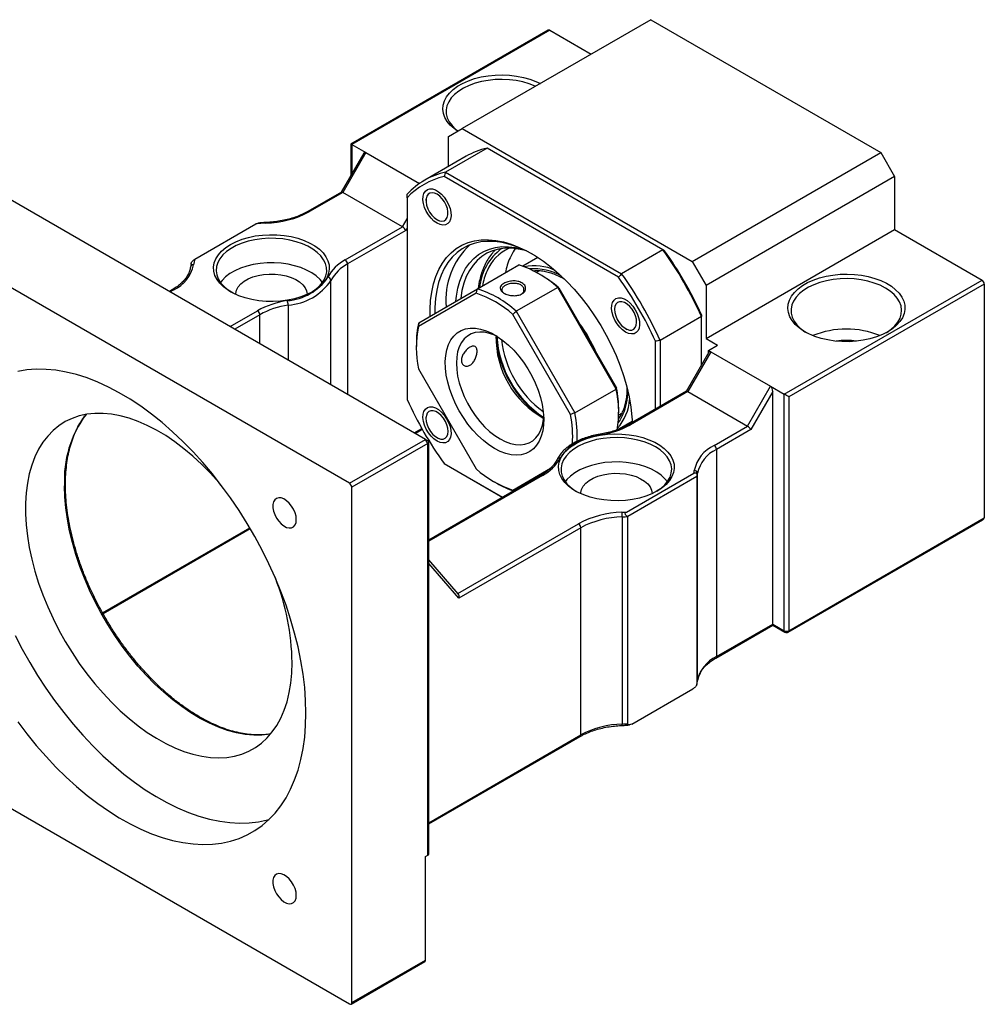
# Model space of a CAD drawing. Header units: millimetres. Extents: x 55 to 294, y 21 to 196.
# Tile 12 of 12: x 216 to 265, y 107 to 158. Entities that reach past the tile are written whole.
import ezdxf

# ---------------------------------------------------------------- set-up
doc = ezdxf.new("R2010")
doc.units = ezdxf.units.MM

msp = doc.modelspace()

# ---------------------------------------------------------------- linework, layer by layer
at = {"color": 7, "linetype": 'Continuous', "lineweight": 25}
for p, q in [((248.2968, 157.6615), (238.633, 152.0827)), ((248.2968, 157.6615), (260.0819, 150.8581)), ((243.028, 157.1249), (232.9273, 151.2939)), ((243.1113, 157.1167), (232.9761, 151.2657)), ((243.1113, 157.1167), (245.2321, 155.8923)), ((237.9259, 151.6744), (238.633, 152.0827)), ((238.633, 152.0827), (250.4181, 145.2793)), ((237.9259, 150.1439), (237.9259, 151.6744)), ((233.587, 150.8317), (232.4315, 148.8304)), ((233.6832, 150.8575), (232.5047, 148.8163)), ((232.9273, 151.2939), (232.9273, 149.6891)), ((232.9761, 151.2657), (233.6832, 150.8575)), ((233.6832, 150.8575), (236.4361, 149.2683)), ((239.8984, 151.08), (237.7771, 149.8554)), ((248.9169, 145.8738), (239.8984, 151.08)), ((250.4181, 145.2793), (260.0819, 150.8581)), ((260.0819, 150.8581), (260.789, 149.6334)), ((238.8248, 150.6628), (236.7035, 149.4382)), ((237.7771, 149.8554), (246.7956, 144.6491)), ((236.7473, 136.1636), (213.4128, 149.6344)), ((246.6406, 144.4664), (237.6964, 149.6299)), ((260.789, 149.6334), (251.1252, 144.0546)), ((260.789, 149.6334), (260.789, 146.9116)), ((232.4357, 148.8328), (230.71, 147.8366)), ((232.5047, 148.8163), (230.7934, 147.8284)), ((235.5688, 147.0474), (232.5047, 148.8163)), ((235.8045, 148.5374), (235.8045, 138.2089)), ((236.7695, 148.4859), (236.7695, 148.3974)), ((232.8583, 133.9185), (209.5237, 147.3893)), ((237.3351, 147.4177), (237.4117, 147.3735)), ((224.9308, 145.3965), (228.0578, 147.2016)), ((232.6349, 145.3537), (235.5688, 147.0474)), ((235.7355, 146.8715), (232.7528, 145.1496)), ((251.1252, 141.3328), (260.789, 146.9116)), ((260.789, 146.9116), (265.2673, 144.3263)), ((240.2156, 145.7459), (240.3337, 145.8715)), ((248.9169, 145.8738), (246.7956, 144.6491)), ((242.5098, 145.4772), (241.7387, 145.0321)), ((250.4181, 145.2793), (251.1252, 144.0546)), ((224.7313, 145.1726), (224.696, 144.9867)), ((239.403, 143.8765), (241.5244, 145.1011)), ((242.3305, 144.7551), (242.3625, 144.806)), ((242.5796, 144.8055), (242.4295, 144.7188)), ((242.6406, 144.5981), (242.5227, 144.6662)), ((255.1321, 138.4753), (265.2673, 144.3263)), ((223.7618, 143.8255), (223.6185, 143.7428)), ((236.3984, 142.1414), (239.403, 143.8765)), ((243.5197, 143.9492), (241.3984, 142.7245)), ((246.5244, 138.745), (243.5197, 143.9492)), ((243.5775, 143.9287), (246.5356, 138.8053)), ((251.1252, 144.0546), (251.1252, 141.3328)), ((265.3852, 144.1221), (255.3678, 138.3393)), ((265.3852, 144.1221), (265.3852, 132.1462)), ((239.3452, 143.6506), (236.3872, 141.9424)), ((246.4361, 142.9054), (246.4361, 142.817)), ((244.1786, 137.4446), (241.2205, 142.568)), ((241.3984, 142.7245), (244.403, 137.5204)), ((250.8895, 142.4572), (248.7682, 141.2326)), ((250.8895, 139.9768), (250.8895, 142.4572)), ((247.0017, 141.8372), (247.0783, 141.793)), ((248.7682, 141.2326), (248.7682, 137.8511)), ((251.1252, 141.3328), (251.7144, 140.9926)), ((236.2759, 141.06), (236.2759, 140.9239)), ((248.5325, 137.7151), (248.5325, 141.1897)), ((251.243, 140.7205), (251.7144, 140.9926)), ((251.243, 140.7205), (251.3609, 140.6524)), ((251.243, 140.5892), (251.243, 140.7205)), ((251.2647, 140.6266), (250.1092, 138.6253)), ((251.3609, 140.6524), (250.1824, 138.6112)), ((251.3609, 140.6524), (254.425, 138.8835)), ((236.3872, 139.7769), (239.3452, 134.6534)), ((244.403, 137.5204), (246.5244, 138.745)), ((253.2465, 136.8423), (254.425, 138.8835)), ((254.425, 138.8835), (255.1321, 138.4753)), ((250.1133, 138.6277), (247.1651, 136.9257)), ((250.1824, 138.6112), (247.2485, 136.9175)), ((250.1824, 138.6112), (253.2465, 136.8423)), ((254.5429, 138.623), (253.4132, 136.6664)), ((254.5429, 126.7035), (254.5429, 138.623)), ((255.1321, 126.3633), (255.1321, 138.4753)), ((255.3678, 138.3393), (255.3678, 126.3633)), ((236.7695, 137.3232), (236.7695, 137.2347)), ((246.6885, 137.314), (246.6355, 137.3108)), ((246.6458, 137.4151), (246.8006, 137.5045)), ((246.6468, 137.5222), (246.6468, 137.6583)), ((236.2099, 136.4739), (236.576, 136.6853)), ((246.5716, 136.6603), (247.3428, 137.1054)), ((251.5352, 135.8544), (253.2465, 136.8423)), ((237.3351, 136.255), (237.4117, 136.2107)), ((253.4132, 136.6664), (251.653, 135.6502)), ((232.8583, 133.9185), (236.7473, 136.1636)), ((236.8652, 135.9595), (232.9761, 133.7144)), ((236.8652, 135.9595), (236.7473, 136.1636)), ((236.8652, 136.0956), (236.7473, 136.1636)), ((236.8652, 114.8655), (236.8652, 135.9595)), ((236.914, 114.9336), (236.914, 136.0276)), ((251.653, 135.6502), (251.653, 125.0352)), ((237.6964, 134.9321), (240.7041, 133.1958)), ((240.704, 133.1958), (237.7771, 134.8855)), ((241.2205, 133.5709), (243.1462, 134.6829)), ((242.6621, 134.3262), (236.914, 131.0079)), ((247.0401, 132.443), (250.4962, 134.4382)), ((250.6538, 134.257), (247.1182, 132.216)), ((250.6538, 134.257), (250.6538, 123.642)), ((250.6851, 123.8112), (250.6851, 134.4263)), ((232.8583, 133.9185), (232.9761, 133.7144)), ((232.9761, 107.3129), (232.9761, 133.7144)), ((240.2822, 133.9841), (240.4001, 133.916)), ((241.2205, 133.5709), (241.2916, 133.535)), ((246.825, 132.1979), (246.825, 121.5828)), ((247.1182, 121.6009), (247.1182, 132.216)), ((255.3678, 126.3633), (265.3852, 132.1462)), ((244.7048, 131.6391), (238.452, 128.0295)), ((244.7048, 121.0241), (244.7048, 131.6391)), ((255.3333, 126.287), (265.3161, 132.05)), ((220.2178, 127.2419), (227.7647, 131.5986)), ((238.4265, 128.2456), (236.914, 129.9922)), ((251.6185, 124.9589), (254.5429, 126.6471)), ((251.653, 125.0352), (254.5429, 126.7035)), ((254.5429, 126.7035), (255.1321, 126.3633)), ((254.5429, 126.6471), (255.1666, 126.287)), ((250.6491, 123.6122), (250.6843, 123.7977)), ((247.3225, 121.5828), (250.4495, 123.3879)), ((209.5237, 120.7156), (232.8583, 107.2449)), ((236.914, 116.4702), (244.6703, 120.9478)), ((236.7473, 114.7975), (236.8652, 114.8655)), ((236.7473, 109.49), (236.7473, 114.7975)), ((232.9761, 107.3129), (236.7473, 109.49)), ((232.9416, 107.2366), (236.7128, 109.4137))]:
    msp.add_line(p, q, dxfattribs=at)
at = {"color": 8, "linetype": 'Continuous', "lineweight": 25}
for p, q in [((232.9761, 151.2657), (232.9761, 149.7737)), ((235.5688, 147.0474), (235.8045, 147.4557)), ((235.8045, 146.991), (235.7355, 146.8715)), ((232.7528, 145.1496), (232.7528, 138.4697)), ((242.3235, 144.7756), (242.3548, 144.822)), ((231.9003, 138.9618), (231.9003, 144.3086)), ((223.8451, 143.8172), (223.6673, 143.7146)), ((226.7315, 141.9457), (228.1318, 142.7541)), ((229.7065, 143.0421), (229.7065, 140.2282)), ((228.2497, 142.55), (226.9672, 141.8096)), ((228.2497, 141.0692), (228.2497, 142.55)), ((246.6837, 137.2977), (246.642, 137.2949)), ((236.1611, 136.5021), (236.552, 136.7278)), ((242.7454, 134.3179), (236.914, 130.9515)), ((220.194, 127.2845), (227.7399, 131.6407)), ((238.4026, 128.2731), (244.5869, 131.8432)), ((238.452, 128.0295), (236.914, 129.8057)), ((236.914, 116.5266), (244.7048, 121.0241))]:
    msp.add_line(p, q, dxfattribs=at)
at = {"color": 7, "linetype": 'Continuous', "lineweight": 25, "flags": 128}
for points in [[(238.4001, 151.9482), (238.2148, 152.0804), (238.0156, 152.2599), (237.856, 152.4522), (237.7387, 152.6544), (237.6652, 152.8634), (237.6368, 153.076), (237.6538, 153.289), (237.7161, 153.4992), (237.8227, 153.7033), (237.9719, 153.8984), (238.1614, 154.0814), (238.3885, 154.2496), (238.6497, 154.4003), (238.941, 154.5314), (239.258, 154.6409), (239.5959, 154.727), (239.9496, 154.7885), (240.3137, 154.8245), (240.6826, 154.8343), (241.0509, 154.8179), (241.4129, 154.7755), (241.7631, 154.7077), (242.0962, 154.6156), (242.4073, 154.5006), (242.6361, 154.3937)], [(242.3897, 154.2514), (242.3673, 154.2615), (242.0662, 154.3787), (241.7416, 154.4726), (241.399, 154.5419), (241.0437, 154.5852), (240.6818, 154.602), (240.3192, 154.5919), (239.9618, 154.5552), (239.6154, 154.4923), (239.2858, 154.4044), (238.9784, 154.2929), (238.6982, 154.1596), (238.4498, 154.0067), (238.2374, 153.8368), (238.0643, 153.6525), (237.9335, 153.457), (237.847, 153.2535), (237.8064, 153.0452), (237.8122, 152.8356), (237.8644, 152.6282), (237.9621, 152.4263), (238.1037, 152.2334), (238.2869, 152.0524), (238.4107, 151.9544)], [(237.3352, 147.2407), (237.1806, 147.3493), (237.0333, 147.4917), (236.9001, 147.6611), (236.7872, 147.8497), (236.7, 148.0487), (236.6425, 148.2487), (236.6173, 148.4403), (236.6257, 148.6147), (236.6673, 148.7637), (236.7401, 148.8802), (236.8408, 148.959), (236.9645, 148.9961), (237.1056, 148.9901), (237.2574, 148.941), (237.4129, 148.8513), (237.5647, 148.725), (237.7058, 148.5682), (237.8295, 148.3882), (237.9302, 148.1932), (238.003, 147.9926), (238.0446, 147.7956), (238.053, 147.6115), (238.0278, 147.4489), (237.9703, 147.3154), (237.8831, 147.2171), (237.7702, 147.1588), (237.637, 147.1432), (237.4897, 147.1709), (237.3352, 147.2407)], [(236.803, 148.1566), (236.8644, 147.9805), (236.9531, 147.8097), (237.064, 147.6541), (237.1907, 147.5227), (237.3258, 147.4231), (237.4614, 147.3612), (237.5897, 147.3406), (237.7032, 147.3623), (237.7953, 147.4253), (237.8607, 147.5258), (237.8955, 147.6579), (237.8978, 147.8141), (237.8673, 147.9852), (237.806, 148.1612), (237.7172, 148.332), (237.6063, 148.4877), (237.4796, 148.6191), (237.3445, 148.7186), (237.2089, 148.7805), (237.0806, 148.8012), (236.9671, 148.7794), (236.875, 148.7164), (236.8096, 148.616), (236.7748, 148.4838), (236.7726, 148.3276), (236.803, 148.1566)], [(226.7536, 146.1494), (227.033, 146.2916), (227.3412, 146.4125), (227.6731, 146.5101), (228.0236, 146.583), (228.3872, 146.6299), (228.7581, 146.6501), (229.1305, 146.6434), (229.4985, 146.6097), (229.8562, 146.5497), (230.1982, 146.4643), (230.5188, 146.3548), (230.8132, 146.223), (231.0766, 146.0709), (231.305, 145.901), (231.4946, 145.7159), (231.6426, 145.5185), (231.7465, 145.3119), (231.8048, 145.0995), (231.8165, 144.8846), (231.7815, 144.6704), (231.7002, 144.4605), (231.574, 144.2582), (231.4049, 144.0666), (231.1954, 143.8887), (230.9491, 143.7273), (230.6696, 143.5851), (230.3615, 143.4642), (230.0295, 143.3666), (229.679, 143.2937), (229.3154, 143.2468), (228.9445, 143.2266), (228.5721, 143.2333), (228.2042, 143.267), (227.8464, 143.327), (227.5045, 143.4124), (227.1838, 143.5219), (226.8894, 143.6537), (226.626, 143.8058), (226.3976, 143.9757), (226.208, 144.1608), (226.06, 144.3582), (225.9561, 144.5648), (225.8978, 144.7772), (225.8861, 144.9921), (225.9212, 145.2063), (226.0024, 145.4162), (226.1286, 145.6185), (226.2978, 145.8101), (226.5072, 145.988), (226.7536, 146.1494)], [(230.9012, 143.7003), (231.0379, 143.7893), (231.2504, 143.9593), (231.4234, 144.1435), (231.5543, 144.339), (231.6407, 144.5426), (231.6814, 144.7509), (231.6756, 144.9604), (231.6234, 145.1678), (231.5257, 145.3697), (231.384, 145.5627), (231.2008, 145.7436), (230.979, 145.9096), (230.7223, 146.0578), (230.4349, 146.1858), (230.1214, 146.2916), (229.7871, 146.3733), (229.4374, 146.4297), (229.0781, 146.4599), (228.7151, 146.4632), (228.3543, 146.4398), (228.0017, 146.3899), (227.6631, 146.3143), (227.3439, 146.2144), (227.0495, 146.0918), (226.7847, 145.9484), (226.5538, 145.7866), (226.3606, 145.6092), (226.2083, 145.4189), (226.0995, 145.219), (226.0358, 145.0126), (226.0183, 144.8033), (226.0474, 144.5943), (226.1225, 144.3893), (226.2424, 144.1915), (226.4052, 144.0041), (226.6081, 143.8303), (226.8015, 143.7003)], [(236.9862, 142.4808), (236.9841, 142.8112), (237.0087, 143.2723), (237.0659, 143.7108), (237.1553, 144.124), (237.2765, 144.5091), (237.4286, 144.8639), (237.6106, 145.186), (237.8215, 145.4734), (238.0598, 145.7243), (238.3242, 145.9371), (238.6128, 146.1105), (238.9239, 146.2433), (239.2555, 146.3348), (239.6056, 146.3843), (239.9718, 146.3915), (240.352, 146.3565), (240.7436, 146.2793), (241.1442, 146.1606), (241.5513, 146.001), (241.9623, 145.8015), (242.3747, 145.5635), (242.7857, 145.2884), (243.1928, 144.978), (243.5934, 144.6342), (243.985, 144.2592), (244.3652, 143.8553), (244.7314, 143.4252), (245.0814, 142.9715), (245.4131, 142.4972), (245.7242, 142.0051), (246.0128, 141.4985), (246.2772, 140.9805), (246.5155, 140.4544), (246.7264, 139.9235), (246.9084, 139.3913), (247.0605, 138.8609), (247.1817, 138.3359), (247.2711, 137.8194), (247.3283, 137.3149), (247.3465, 137.0304)], [(242.2286, 145.6522), (241.8786, 145.8356), (241.4734, 146.0127), (241.0736, 146.1493), (240.6816, 146.2444), (240.3, 146.2976), (239.9313, 146.3084), (239.5779, 146.2768), (239.242, 146.203), (238.9259, 146.0875), (238.6316, 145.9309), (238.361, 145.7344), (238.1158, 145.4992), (237.8977, 145.2268), (237.708, 144.919), (237.5481, 144.5778), (237.4188, 144.2054), (237.3212, 143.8042), (237.2557, 143.3768), (237.2229, 142.926), (237.2192, 142.6153)], [(238.299, 143.2389), (238.3287, 143.5077), (238.4008, 143.9027), (238.5044, 144.2711), (238.6385, 144.6102), (238.8024, 144.9178), (238.9949, 145.1917), (239.2146, 145.4299), (239.46, 145.6307), (239.7293, 145.7928), (240.0207, 145.9151), (240.3321, 145.9966), (240.6614, 146.0368), (241.0062, 146.0354), (241.3641, 145.9924), (241.7074, 145.9151)], [(241.9175, 145.8166), (241.865, 145.8315), (241.5015, 145.9128), (241.1488, 145.9528), (240.8094, 145.9511), (240.4857, 145.9078), (240.1801, 145.8232), (239.8947, 145.6979), (239.6317, 145.5329), (239.3929, 145.3292), (239.18, 145.0884), (238.9946, 144.8122), (238.838, 144.5026), (238.7114, 144.1618), (238.6156, 143.7923), (238.5514, 143.3967), (238.5499, 143.3838)], [(241.346, 145.9354), (241.2344, 145.7681), (241.0779, 145.4712)], [(231.4689, 144.2035), (231.342, 144.3571), (231.1489, 144.5346), (230.918, 144.6964), (230.6531, 144.8397), (230.3587, 144.9624), (230.0396, 145.0623), (229.7009, 145.1378), (229.3483, 145.1877), (228.9875, 145.2112), (228.6245, 145.2078), (228.2652, 145.1777), (227.9155, 145.1213), (227.5812, 145.0396), (227.2678, 144.9338), (226.9803, 144.8058), (226.7236, 144.6575), (226.5018, 144.4916), (226.3186, 144.3107), (226.2337, 144.2035)], [(227.0182, 143.5918), (227.0213, 143.6414), (227.0628, 143.81), (227.1506, 143.9726), (227.2824, 144.125), (227.4548, 144.2632), (227.6635, 144.3836), (227.9029, 144.4832), (228.1668, 144.5593), (228.4485, 144.6099), (228.7406, 144.6339), (229.0356, 144.6304), (229.3258, 144.5997), (229.6037, 144.5426), (229.8622, 144.4604), (230.0944, 144.3553), (230.2945, 144.2302), (230.4572, 144.0881), (230.5783, 143.9327), (230.6546, 143.7682), (230.6843, 143.5988), (230.6845, 143.5918)], [(260.4354, 141.6729), (260.1587, 141.5317), (259.8539, 141.4112), (259.5259, 141.3133), (259.1794, 141.2393), (258.8199, 141.1905), (258.4526, 141.1675), (258.0833, 141.1708), (257.7175, 141.2003), (257.3607, 141.2555), (257.0184, 141.3355), (256.6957, 141.4393), (256.3976, 141.5652), (256.1285, 141.7112), (255.8925, 141.8753), (255.6932, 142.0548), (255.5337, 142.2471), (255.4163, 142.4493), (255.3429, 142.6583), (255.3145, 142.8709), (255.3315, 143.0839), (255.3938, 143.2941), (255.5003, 143.4982), (255.6495, 143.6933), (255.8391, 143.8763), (256.0662, 144.0445), (256.3274, 144.1952), (256.6187, 144.3263), (256.9357, 144.4358), (257.2736, 144.5219), (257.6272, 144.5834), (257.9913, 144.6194), (258.3603, 144.6292), (258.7286, 144.6128), (259.0906, 144.5704), (259.4408, 144.5026), (259.7739, 144.4105), (260.0849, 144.2955), (260.3691, 144.1593), (260.6221, 144.0039), (260.8401, 143.8318), (261.0199, 143.6455), (261.1586, 143.4479), (261.2542, 143.242), (261.3052, 143.0308), (261.3109, 142.8176), (261.2712, 142.6056), (261.1866, 142.398), (261.0585, 142.198), (260.8888, 142.0086), (260.68, 141.8327), (260.4354, 141.6729)], [(260.3176, 143.918), (260.0449, 144.0564), (259.7439, 144.1736), (259.4193, 144.2675), (259.0766, 144.3368), (258.7214, 144.3801), (258.3595, 144.3969), (257.9969, 144.3868), (257.6394, 144.3501), (257.2931, 144.2872), (256.9635, 144.1993), (256.6561, 144.0878), (256.3759, 143.9545), (256.1275, 143.8016), (255.915, 143.6317), (255.742, 143.4474), (255.6111, 143.2519), (255.5247, 143.0484), (255.484, 142.8401), (255.4899, 142.6305), (255.5421, 142.4231), (255.6398, 142.2212), (255.7814, 142.0283), (255.9646, 141.8473), (256.1864, 141.6814), (256.2531, 141.6391)], [(260.3751, 141.6391), (260.3808, 141.6425), (260.6116, 141.8043), (260.8048, 141.9818), (260.9571, 142.172), (261.0659, 142.372), (261.1296, 142.5783), (261.1471, 142.7877), (261.118, 142.9966), (261.0429, 143.2017), (260.923, 143.3995), (260.7602, 143.5868), (260.5573, 143.7606), (260.3176, 143.918)], [(247.0018, 141.6603), (246.8473, 141.7689), (246.7, 141.9113), (246.5668, 142.0807), (246.4539, 142.2693), (246.3667, 142.4682), (246.3091, 142.6682), (246.284, 142.8599), (246.2924, 143.0343), (246.334, 143.1832), (246.4068, 143.2998), (246.5074, 143.3785), (246.6312, 143.4157), (246.7723, 143.4096), (246.9241, 143.3606), (247.0796, 143.2708), (247.2314, 143.1446), (247.3725, 142.9878), (247.4962, 142.8077), (247.5968, 142.6128), (247.6697, 142.4122), (247.7112, 142.2152), (247.7197, 142.0311), (247.6945, 141.8685), (247.637, 141.7349), (247.5497, 141.6367), (247.4369, 141.5784), (247.3037, 141.5627), (247.1564, 141.5905), (247.0018, 141.6603)], [(246.81, 143.2157), (246.6882, 143.2151), (246.5847, 143.1724), (246.5054, 143.0901), (246.4549, 142.9729), (246.4362, 142.8277), (246.4504, 142.6629), (246.4967, 142.4881), (246.5723, 142.3134), (246.6728, 142.1489), (246.7925, 142.0044), (246.9244, 141.8881), (247.0607, 141.8067), (247.1937, 141.7652), (247.3154, 141.7657), (247.419, 141.8084), (247.4983, 141.8907), (247.5488, 142.0079), (247.5674, 142.1531), (247.5532, 142.3179), (247.507, 142.4928), (247.4314, 142.6675), (247.3308, 142.8319), (247.2111, 142.9765), (247.0793, 143.0928), (246.9429, 143.1741), (246.81, 143.2157)], [(240.2829, 135.6984), (239.9954, 135.8834), (239.7116, 136.1039), (239.4354, 136.357), (239.1701, 136.6396), (238.9194, 136.9479), (238.6864, 137.2778), (238.4743, 137.6251), (238.2857, 137.9853), (238.1232, 138.3536), (237.9888, 138.7253), (237.8843, 139.0955), (237.8111, 139.4593), (237.7701, 139.8121), (237.7619, 140.1492), (237.7865, 140.4663), (237.8437, 140.7592), (237.9327, 141.0241), (238.0523, 141.2575), (238.201, 141.4564), (238.3769, 141.6182), (238.5776, 141.7408), (238.8005, 141.8226), (239.0427, 141.8626), (239.3011, 141.8601), (239.5723, 141.8153), (239.8528, 141.7287), (240.1389, 141.6014), (240.4269, 141.4352), (240.7129, 141.2322), (240.9934, 140.9949), (241.2646, 140.7266), (241.523, 140.4307), (241.7653, 140.1111), (241.9882, 139.7719), (242.1889, 139.4176), (242.3647, 139.0528), (242.5134, 138.6822), (242.6331, 138.3106), (242.722, 137.943), (242.7792, 137.5841), (242.8039, 137.2386), (242.7956, 136.9109), (242.7547, 136.6055), (242.6815, 136.3261), (242.577, 136.0766), (242.4426, 135.86), (242.2801, 135.6794), (242.0915, 135.5369), (241.8793, 135.4346), (241.6464, 135.3736), (241.3956, 135.3548), (241.1304, 135.3785), (240.8541, 135.4443), (240.5704, 135.5514), (240.2829, 135.6984)], [(240.4289, 141.4339), (240.2958, 141.4967), (240.0299, 141.594), (239.7717, 141.6501), (239.5251, 141.6643), (239.2937, 141.6363), (239.0809, 141.5666), (238.8897, 141.4562), (238.7229, 141.3067), (238.583, 141.1202), (238.4721, 140.8996), (238.3916, 140.6479), (238.3429, 140.3689), (238.3265, 140.0667)], [(230.6191, 122.1465), (230.6028, 122.7948), (230.5541, 123.4597), (230.4732, 124.1388), (230.3602, 124.8298), (230.2156, 125.5303), (230.0399, 126.2379), (229.8337, 126.9501), (229.5978, 127.6646), (229.3328, 128.3788), (229.0398, 129.0902), (228.7197, 129.7965), (228.3736, 130.4952), (228.0028, 131.1839), (227.6086, 131.8602), (227.1921, 132.5217), (226.7551, 133.1663), (226.2988, 133.7916), (225.8249, 134.3956), (225.3351, 134.976), (224.8309, 135.5311), (224.3142, 136.0587), (223.7868, 136.5572), (223.2504, 137.0247), (222.7069, 137.4597), (222.1581, 137.8607), (221.6061, 138.2263), (221.0526, 138.5552), (220.4996, 138.8463), (219.9489, 139.0986), (219.4026, 139.3112), (218.8624, 139.4834), (218.3303, 139.6146), (217.808, 139.7044), (217.2973, 139.7524), (216.8001, 139.7585), (216.318, 139.7226), (215.8528, 139.6449)], [(238.3265, 140.0667), (238.3429, 139.7456), (238.3916, 139.4103), (238.4721, 139.0658), (238.583, 138.717), (238.7229, 138.369), (238.8897, 138.0269), (239.0809, 137.6958), (239.2937, 137.3803), (239.5251, 137.0852), (239.7717, 136.8147), (240.0299, 136.5728), (240.2958, 136.363), (240.5657, 136.1883), (240.8356, 136.0514), (241.1016, 135.9541), (241.3597, 135.898), (241.6063, 135.8838), (241.8377, 135.9117), (242.0506, 135.9814), (242.2418, 136.0918), (242.4085, 136.2413), (242.5484, 136.4278), (242.6594, 136.6485), (242.7398, 136.9001), (242.7886, 137.1791), (242.8007, 137.3254)], [(237.3352, 136.078), (237.1806, 136.1866), (237.0333, 136.329), (236.9001, 136.4984), (236.7872, 136.687), (236.7, 136.886), (236.6425, 137.0859), (236.6173, 137.2776), (236.6257, 137.452), (236.6673, 137.601), (236.7401, 137.7175), (236.8408, 137.7962), (236.9645, 137.8334), (237.1056, 137.8274), (237.2574, 137.7783), (237.4129, 137.6886), (237.5647, 137.5623), (237.7058, 137.4055), (237.8295, 137.2254), (237.9302, 137.0305), (238.003, 136.8299), (238.0446, 136.6329), (238.053, 136.4488), (238.0278, 136.2862), (237.9703, 136.1526), (237.8831, 136.0544), (237.7702, 135.9961), (237.637, 135.9805), (237.4897, 136.0082), (237.3352, 136.078)], [(226.4008, 133.6557), (226.1482, 133.956), (225.7196, 134.4313), (225.2784, 134.8792), (224.8267, 135.2976), (224.3667, 135.6844), (223.9005, 136.0378), (223.4304, 136.3562), (222.9586, 136.6379), (222.4874, 136.8818), (222.019, 137.0865), (221.5556, 137.2512), (221.0995, 137.375), (220.6528, 137.4573), (220.2176, 137.4979), (219.7961, 137.4963), (219.3902, 137.4528), (219.0018, 137.3675), (218.6329, 137.2407), (218.2852, 137.0731), (217.9603, 136.8656), (217.6597, 136.619), (217.385, 136.3345), (217.1374, 136.0136), (216.9182, 135.6577), (216.7282, 135.2686), (216.5685, 134.848), (216.4399, 134.3981), (216.3428, 133.9208), (216.2779, 133.4186), (216.2453, 132.8938), (216.2453, 132.349), (216.2779, 131.7866), (216.3428, 131.2094), (216.4399, 130.6201), (216.5685, 130.0216), (216.7282, 129.4167), (216.9182, 128.8082), (217.1374, 128.1992), (217.385, 127.5924), (217.6597, 126.9908), (217.9603, 126.3972), (218.2852, 125.8145), (218.6329, 125.2454), (219.0018, 124.6927), (219.3902, 124.159), (219.7961, 123.6468), (220.2176, 123.1586), (220.6528, 122.6967), (221.0995, 122.2633), (221.5556, 121.8605), (222.019, 121.4902), (222.4874, 121.1541), (222.9586, 120.8538), (223.4304, 120.5909), (223.9005, 120.3665), (224.3667, 120.1817), (224.8267, 120.0373), (225.2784, 119.9342), (225.7196, 119.8727), (226.1482, 119.8532), (226.5622, 119.8757), (226.9595, 119.9402), (227.3384, 120.0463), (227.6969, 120.1936), (228.0335, 120.3813), (228.3464, 120.6085), (228.6341, 120.8742), (228.8955, 121.177), (229.129, 121.5156), (229.3338, 121.8884), (229.5087, 122.2935), (229.6529, 122.729), (229.7659, 123.1928), (229.8469, 123.6828), (229.8957, 124.1966), (229.912, 124.7318), (229.912, 124.7318)], [(237.527, 136.1829), (237.6488, 136.1835), (237.7523, 136.2261), (237.8316, 136.3085), (237.8821, 136.4256), (237.9008, 136.5708), (237.8866, 136.7357), (237.8403, 136.9105), (237.7647, 137.0852), (237.6642, 137.2496), (237.5445, 137.3942), (237.4126, 137.5105), (237.2763, 137.5918), (237.1433, 137.6334), (237.0216, 137.6329), (236.918, 137.5902), (236.8387, 137.5079), (236.7882, 137.3907), (236.7696, 137.2455), (236.7838, 137.0807), (236.83, 136.9058), (236.9056, 136.7311), (237.0062, 136.5667), (237.1259, 136.4221), (237.2577, 136.3058), (237.3941, 136.2245), (237.527, 136.1829)], [(248.6267, 133.5222), (248.3473, 133.38), (248.0391, 133.2591), (247.7072, 133.1615), (247.3567, 133.0886), (246.9931, 133.0417), (246.6222, 133.0215), (246.2498, 133.0282), (245.8818, 133.0619), (245.5241, 133.1219), (245.1821, 133.2073), (244.8615, 133.3168), (244.5671, 133.4486), (244.3037, 133.6007), (244.0753, 133.7706), (243.8857, 133.9557), (243.7377, 134.1531), (243.6338, 134.3597), (243.5755, 134.5721), (243.5638, 134.787), (243.5988, 135.0012), (243.6801, 135.2111), (243.8063, 135.4134), (243.9755, 135.605), (244.1849, 135.7829), (244.4312, 135.9443), (244.7107, 136.0865), (245.0188, 136.2074), (245.3508, 136.305), (245.7013, 136.3779), (246.0649, 136.4248), (246.4358, 136.445), (246.8082, 136.4383), (247.1761, 136.4046), (247.5339, 136.3446), (247.8758, 136.2592), (248.1965, 136.1497), (248.4909, 136.0179), (248.7543, 135.8658), (248.9827, 135.6959), (249.1723, 135.5108), (249.3203, 135.3134), (249.4242, 135.1068), (249.4825, 134.8944), (249.4942, 134.6795), (249.4591, 134.4653), (249.3779, 134.2554), (249.2517, 134.0531), (249.0825, 133.8615), (248.8731, 133.6836), (248.6267, 133.5222)], [(248.5325, 135.781), (248.2598, 135.9194), (247.9587, 136.0365), (247.6342, 136.1305), (247.2915, 136.1997), (246.9363, 136.243), (246.5744, 136.2598), (246.2118, 136.2497), (245.8543, 136.213), (245.508, 136.1501), (245.1784, 136.0622), (244.871, 135.9507), (244.5908, 135.8174), (244.3424, 135.6646), (244.1299, 135.4946), (243.9569, 135.3103), (243.826, 135.1148), (243.7396, 134.9113), (243.6989, 134.703), (243.7047, 134.4934), (243.7569, 134.286), (243.8547, 134.0842), (243.9963, 133.8912), (244.1795, 133.7102), (244.4013, 133.5443), (244.4791, 133.4952)], [(248.5788, 133.4952), (248.5956, 133.5055), (248.8265, 133.6672), (249.0197, 133.8447), (249.172, 134.035), (249.2808, 134.2349), (249.3445, 134.4412), (249.362, 134.6506), (249.3329, 134.8595), (249.2578, 135.0646), (249.1379, 135.2624), (248.9751, 135.4498), (248.7722, 135.6236), (248.5325, 135.781)], [(249.1466, 133.9984), (249.0197, 134.152), (248.8265, 134.3295), (248.5956, 134.4913), (248.3308, 134.6346), (248.0364, 134.7573), (247.7173, 134.8572), (247.3786, 134.9327), (247.026, 134.9826), (246.6652, 135.0061), (246.3022, 135.0027), (245.9429, 134.9726), (245.5932, 134.9162), (245.2589, 134.8345), (244.9454, 134.7287), (244.658, 134.6007), (244.4013, 134.4524), (244.1795, 134.2865), (243.9963, 134.1056), (243.9114, 133.9984)], [(244.6958, 133.3867), (244.699, 133.4362), (244.7405, 133.6049), (244.8282, 133.7675), (244.9601, 133.9199), (245.1325, 134.0581), (245.3411, 134.1785), (245.5805, 134.2781), (245.8445, 134.3542), (246.1262, 134.4048), (246.4183, 134.4288), (246.7133, 134.4253), (247.0035, 134.3946), (247.2814, 134.3375), (247.5398, 134.2553), (247.7721, 134.1502), (247.9722, 134.0251), (248.1348, 133.883), (248.2559, 133.7276), (248.3323, 133.5631), (248.3619, 133.3937), (248.3622, 133.3867)], [(230.1254, 132.0546), (230.1092, 132.224), (230.0614, 132.403), (229.9848, 132.5819), (229.8832, 132.7511), (229.7624, 132.9014), (229.6287, 133.0248), (229.4894, 133.1146), (229.3519, 133.1659), (229.2238, 133.1761), (229.1119, 133.1445), (229.0222, 133.0728), (228.9595, 132.965), (228.9274, 132.8267), (228.9274, 132.6656), (228.9595, 132.4902), (229.0222, 132.31), (229.1119, 132.1348), (229.2238, 131.9739), (229.3519, 131.8361), (229.4894, 131.7288), (229.6287, 131.6578), (229.7624, 131.6268), (229.8832, 131.6376), (229.9848, 131.6896), (230.0614, 131.78), (230.1092, 131.9038), (230.1254, 132.0546)], [(254.5429, 126.6471), (254.5429, 126.6471), (254.5429, 126.6508), (254.5429, 126.6618), (254.5429, 126.6796), (254.5429, 126.7035)], [(215.7178, 126.12), (216.0764, 125.4261), (216.4591, 124.7433), (216.8646, 124.0741), (217.2915, 123.4207), (217.7384, 122.7855), (218.2037, 122.1706), (218.6857, 121.5782), (219.1829, 121.0102), (219.6936, 120.4686), (220.2159, 119.9553), (220.748, 119.4721), (221.2882, 119.0207), (221.8346, 118.6025), (222.3852, 118.219), (222.9382, 117.8716), (223.4917, 117.5615), (224.0438, 117.2897), (224.5925, 117.0571), (225.136, 116.8646), (225.6724, 116.7128), (226.1998, 116.6023), (226.7165, 116.5334), (227.2207, 116.5063), (227.7105, 116.5213), (228.1844, 116.5781), (228.6407, 116.6766), (228.7329, 116.7022)], [(215.8528, 121.697), (216.318, 121.0821), (216.8001, 120.4896), (217.2973, 119.9216), (217.808, 119.38), (218.3303, 118.8668), (218.8624, 118.3836), (219.4026, 117.9321), (219.9489, 117.5139), (220.4996, 117.1305), (221.0526, 116.7831), (221.6061, 116.473), (222.1581, 116.2011), (222.7069, 115.9686), (223.2504, 115.7761), (223.7868, 115.6243), (224.3142, 115.5138), (224.8309, 115.4448), (225.3351, 115.4178), (225.8249, 115.4327), (226.2988, 115.4895), (226.7551, 115.5881), (227.1921, 115.728), (227.6086, 115.9087), (228.0028, 116.1298), (228.3736, 116.3904), (228.7197, 116.6895), (229.0398, 117.0262), (229.3328, 117.3994), (229.5978, 117.8077), (229.8337, 118.2497), (230.0399, 118.7239), (230.2156, 119.2286), (230.3602, 119.7622), (230.4732, 120.3227), (230.5541, 120.9083), (230.6028, 121.517), (230.6191, 122.1465)], [(230.1254, 112.8085), (230.1092, 112.9779), (230.0614, 113.1569), (229.9848, 113.3358), (229.8832, 113.505), (229.7624, 113.6553), (229.6287, 113.7787), (229.4894, 113.8685), (229.3519, 113.9199), (229.2238, 113.93), (229.1119, 113.8984), (229.0222, 113.8268), (228.9595, 113.7189), (228.9274, 113.5807), (228.9274, 113.4195), (228.9595, 113.2441), (229.0222, 113.064), (229.1119, 112.8887), (229.2238, 112.7279), (229.3519, 112.5901), (229.4894, 112.4828), (229.6287, 112.4117), (229.7624, 112.3808), (229.8832, 112.3916), (229.9848, 112.4435), (230.0614, 112.5339), (230.1092, 112.6578), (230.1254, 112.8085)]]:
    msp.add_lwpolyline(points, dxfattribs=at)
at = {"color": 8, "linetype": 'Continuous', "lineweight": 25, "flags": 128}
for points in [[(246.8666, 137.4325), (246.7256, 137.1707), (246.623, 137.0249)], [(245.6922, 136.4292), (245.6938, 136.4293), (245.7016, 136.4259), (245.71, 136.4162), (245.7188, 136.4008)], [(228.8064, 121.066), (228.7665, 121.0593), (228.3606, 121.0158), (227.9391, 121.0143), (227.5039, 121.0548), (227.0572, 121.1372), (226.6011, 121.261), (226.1377, 121.4256), (225.6693, 121.6304), (225.1981, 121.8742), (224.7263, 122.156), (224.2562, 122.4743), (223.79, 122.8277), (223.33, 123.2146), (222.8783, 123.6329), (222.4371, 124.0808), (222.0085, 124.5562), (221.5945, 125.0567), (221.1972, 125.5799), (220.8183, 126.1235), (220.4598, 126.6847), (220.1232, 127.2609), (219.8103, 127.8494), (219.5225, 128.4473), (219.2612, 129.0519), (219.0277, 129.6602), (218.8229, 130.2693), (218.648, 130.8763), (218.5038, 131.4784), (218.3908, 132.0727), (218.3098, 132.6562), (218.261, 133.2264), (218.2447, 133.7803)]]:
    msp.add_lwpolyline(points, dxfattribs=at)
at = {"color": 7, "linetype": 'Continuous', "lineweight": 25}
for centre, radius, start, end in [((243.0625, 157.0485), 0.0838, 54.38197, 114.30731), ((240.732, 147.3448), 3.8271, 102.58114, 119.89114), ((238.5988, 146.1551), 3.7905, 102.51957, 137.49118), ((238.5342, 145.9947), 3.7304, 102.9791, 137.03165), ((228.4584, 152.1714), 4.9309, 271.26364, 298.26393), ((228.845, 140.45), 6.7974, 92.34313, 96.65096), ((241.6328, 143.3165), 3.8413, 133.06001, 185.39022), ((241.9343, 143.9436), 2.2042, 114.03247, 157.39667), ((233.3444, 134.6052), 19.2219, 24.10992, 35.89008), ((233.622, 134.7655), 18.9412, 24.26781, 35.73219), ((226.26, 144.9276), 1.4095, 160.56813, 172.87386), ((233.6449, 143.4348), 2.1685, 117.75954, 151.46564), ((232.4969, 145.1379), 0.2561, 2.60539, 57.39455), ((244.3077, 144.0425), 3.5317, 156.13761, 169.18297), ((223.0527, 145.4883), 1.8495, 295.37174, 347.95596), ((224.8407, 144.9575), 0.1464, 81.87145, 173.85814), ((233.7147, 143.322), 2.0652, 117.75959, 151.4656), ((243.1292, 143.3621), 3.5317, 156.13761, 169.18297), ((239.8544, 139.9041), 5.4586, 47.81929, 72.18608), ((242.3239, 142.6151), 2.4441, 64.19859, 102.07607), ((229.4678, 146.0063), 2.7423, 274.04965, 325.94498), ((229.5021, 145.9296), 2.8947, 274.04965, 325.94498), ((231.7191, 144.2896), 0.1822, 5.97652, 83.45528), ((239.4662, 139.1643), 6.2931, 49.20873, 59.70761), ((231.265, 133.4048), 18.9412, 24.26781, 35.73219), ((231.2231, 133.3806), 19.2219, 24.10992, 35.89008), ((265.1293, 144.1105), 0.2561, 2.60547, 57.3946), ((237.7331, 138.6795), 5.4586, 47.81929, 72.18608), ((230.3237, 138.7879), 4.5316, 98.40306, 118.92672), ((229.0961, 143.0408), 0.6104, 0.12351, 22.14127), ((237.6863, 138.6115), 5.3052, 48.22717, 71.7782), ((227.9938, 142.5384), 0.2561, 2.60539, 57.39455), ((230.3372, 138.7726), 4.3158, 98.40311, 118.92666), ((241.582, 140.8597), 5.3065, 168.22639, 191.77361), ((240.8044, 141.0947), 4.5286, 166.63705, 180.43953), ((238.844, 137.7801), 7.2261, 23.09805, 36.90195), ((238.498, 137.5804), 7.5951, 25.641, 34.359), ((258.3141, 137.3225), 4.4952, 67.5536, 112.44639), ((245.8961, 141.8512), 5.5572, 184.73068, 235.26394), ((245.0658, 141.3718), 4.7039, 178.85029, 241.14434), ((245.7801, 141.7842), 5.3887, 183.58378, 236.41085), ((245.8442, 141.8212), 5.2258, 185.91207, 234.08256), ((258.3141, 138.1235), 3.1109, 80.46439, 99.53564), ((241.0479, 137.5789), 5.5992, 350.35673, 12.02031), ((240.3529, 137.6267), 6.294, 0.28762, 10.79254), ((253.072, 145.9937), 18.9412, 204.26781, 215.73219), ((244.772, 138.3754), 2.4433, 317.91222, 355.80234), ((238.3908, 136.3095), 5.8981, 356.27292, 11.09539), ((238.2811, 136.2944), 6.2435, 357.77331, 11.32424), ((245.0566, 140.8837), 4.5316, 278.40307, 298.92672), ((245.9125, 133.6653), 2.7423, 94.04965, 145.94497), ((236.8394, 136.0276), 0.0728, 290.78322, 69.21678), ((252.3276, 134.1833), 1.8495, 115.37174, 167.95596), ((251.3971, 135.6386), 0.2561, 2.60567, 57.3944), ((241.7354, 136.2368), 2.1685, 297.75953, 331.46567), ((252.4078, 134.0587), 1.7614, 115.37167, 167.95601), ((242.8794, 138.61), 5.3052, 228.22717, 251.7782), ((249.1566, 134.7376), 1.3726, 347.40102, 352.95365), ((250.5251, 134.4083), 0.161, 6.41871, 92.2083), ((249.2595, 134.6027), 1.4365, 346.07328, 352.94404), ((242.7755, 137.9894), 4.7155, 239.7507, 251.35593), ((246.9219, 127.5002), 4.9309, 91.26364, 118.26393), ((246.9286, 127.5029), 4.6961, 91.26358, 118.264), ((246.5315, 139.2856), 6.8615, 272.35297, 274.2514), ((244.5533, 132.1983), 2.2717, 359.98937, 5.85244), ((246.5324, 139.3243), 7.1324, 272.35142, 274.71173), ((244.4489, 131.6275), 0.2561, 2.60567, 57.3944), ((217.3302, 124.4829), 12.5842, 1.13348, 21.36339), ((255.25, 126.5908), 0.2562, 242.60982, 297.39018), ((255.25, 126.4314), 0.1667, 240.00269, 299.99731), ((252.4078, 123.4437), 1.7614, 115.37167, 167.95601), ((249.2595, 123.9877), 1.4365, 346.07328, 352.94404), ((246.9286, 116.8879), 4.6961, 91.26358, 118.264), ((246.5324, 128.7092), 7.1324, 272.35142, 274.71173), ((236.8306, 114.9419), 0.0838, 294.37371, 354.30704), ((236.6629, 109.4822), 0.0848, 306.06059, 5.25185), ((232.9043, 107.3013), 0.0728, 230.79727, 9.21348)]:
    msp.add_arc(centre, radius, start, end, dxfattribs=at)
at = {"color": 8, "linetype": 'Continuous', "lineweight": 25}
for centre, radius, start, end in [((230.7451, 147.7653), 0.0794, 52.61558, 117.3091), ((228.5171, 147.2464), 0.0503, 354.6089, 30.77696), ((242.3216, 143.669), 2.8209, 126.59089, 174.4787), ((242.2969, 142.0809), 2.8217, 59.71943, 94.40464), ((223.7963, 143.7491), 0.0838, 54.383, 114.30628), ((243.9689, 138.6627), 3.148, 336.99615, 359.46031), ((223.8206, 134.0983), 5.5849, 143.16974, 183.26344), ((247.1996, 136.8493), 0.0839, 54.388, 114.24652), ((243.6084, 135.0677), 0.1371, 76.46356, 149.02949), ((242.6966, 134.2498), 0.0838, 54.3827, 114.30687), ((255.2138, 126.3543), 0.0822, 173.70242, 234.98653), ((255.2862, 126.3543), 0.0822, 305.01489, 6.29755), ((251.5694, 125.027), 0.084, 306.14242, 5.58165), ((246.5918, 121.5639), 0.234, 347.26208, 4.64964), ((244.618, 121.0174), 0.0871, 306.91143, 4.401)]:
    msp.add_arc(centre, radius, start, end, dxfattribs=at)
at = {"color": 7, "linetype": 'Continuous', "lineweight": 25}
for centre, major_axis, ratio, start_param, end_param in [((233.094, 151.1977), (0.1667, -0.0962), 0.0000704, 2.3562351, 3.1416333), ((233.6832, 150.6651), (-0.0542, 0.2022), 0.5176381, 5.8056036, 6.7608819), ((232.5535, 148.7084), (-0.1216, 0.1216), 0.3178882, 5.4128877, 6.1982046), ((235.6176, 146.9395), (-0.1216, 0.1216), 0.3178882, 3.8420914, 5.4128877), ((251.3609, 140.46), (-0.0542, 0.2022), 0.5176381, 5.8056036, 6.7608819), ((254.425, 138.6911), (-0.0542, 0.2022), 0.5176381, 4.2348073, 5.8056036), ((250.2312, 138.5033), (-0.1216, 0.1216), 0.3178882, 5.4128877, 6.1982046), ((255.25, 138.4073), (0.1667, -0.0962), 0.0000704, 0.7854388, 2.3562351), ((253.2953, 136.7344), (-0.1216, 0.1216), 0.3178882, 3.8420914, 5.4128877), ((265.1495, 132.1462), (0.2357, 0), 0.5773815, 5.4977059, 6.2831853), ((238.3342, 128.0975), (0.031, 0.1841), 0.7061246, 4.4550473, 5.7552101)]:
    msp.add_ellipse(centre, major_axis=major_axis, ratio=ratio, start_param=start_param, end_param=end_param, dxfattribs=at)
for points in [[(237.7771, 149.8554), (237.7501, 149.7802), (237.7232, 149.7051), (237.6964, 149.6299)], [(235.8045, 148.5374), (235.8045, 148.5971), (235.8045, 148.6567), (235.8045, 148.7163)], [(248.9977, 145.8271), (248.9708, 145.8426), (248.9439, 145.8582), (248.9169, 145.8738)], [(246.7956, 144.6491), (246.744, 144.5882), (246.6923, 144.5273), (246.6406, 144.4664)], [(239.3452, 143.6506), (239.3646, 143.7259), (239.3838, 143.8012), (239.403, 143.8765)], [(243.5775, 143.9287), (243.5582, 143.9356), (243.539, 143.9425), (243.5197, 143.9492)], [(241.3984, 142.7245), (241.339, 142.6725), (241.2797, 142.6203), (241.2205, 142.568)], [(250.8895, 142.5504), (250.8895, 142.5194), (250.8895, 142.4883), (250.8895, 142.4572)], [(236.3984, 142.1414), (236.3946, 142.075), (236.3909, 142.0087), (236.3872, 141.9424)], [(248.7682, 141.2326), (248.6896, 141.2183), (248.611, 141.2041), (248.5325, 141.1897)], [(246.5244, 138.745), (246.5282, 138.765), (246.5319, 138.7851), (246.5356, 138.8053)], [(244.403, 137.5204), (244.3283, 137.495), (244.2534, 137.4697), (244.1786, 137.4446)], [(237.7771, 134.8855), (237.7501, 134.9011), (237.7232, 134.9166), (237.6964, 134.9321)]]:
    msp.add_open_spline(points, degree=3, dxfattribs=at)
for points, knots in [([(230.71, 147.8366), (230.6647, 147.8113), (230.5327, 147.7377), (230.2924, 147.6277), (229.9837, 147.5143), (229.6537, 147.4206), (229.3072, 147.3478), (228.9544, 147.2981), (228.7031, 147.2783), (228.5735, 147.2727), (228.5603, 147.2721)], [0, 0, 0, 0, 0.07931769, 0.23090764, 0.38270661, 0.53468843, 0.68685112, 0.83916701, 0.98362188, 1, 1, 1, 1]), ([(228.5603, 147.2721), (228.4879, 147.2688), (228.3588, 147.2628), (228.2313, 147.2497), (228.1754, 147.2439)], [0, 0, 0, 0, 0.5612262, 1, 1, 1, 1]), ([(228.0578, 147.2016), (228.0773, 147.2122), (228.1177, 147.2341), (228.1558, 147.2407), (228.1754, 147.2441)], [0, 0, 0, 0, 0.4853419, 1, 1, 1, 1]), ([(224.7265, 145.1424), (224.7265, 145.1548), (224.7291, 145.1688), (224.7381, 145.1965), (224.7445, 145.2106), (224.7669, 145.2507), (224.7855, 145.2748), (224.8449, 145.3393), (224.8882, 145.3718), (224.9308, 145.3965)], [0, 0, 0, 0, 0.125, 0.125, 0.25, 0.25, 0.5, 0.5, 1, 1, 1, 1]), ([(240.1889, 145.7221), (240.1831, 145.7161), (240.1052, 145.6367), (239.9782, 145.4536), (239.8112, 145.1721), (239.6734, 144.8584), (239.5637, 144.5177), (239.4889, 144.1996), (239.4629, 143.9874), (239.4529, 143.9052)], [0, 0, 0, 0, 0.0139147, 0.1870904, 0.3611325, 0.5361139, 0.7119348, 0.8884, 1, 1, 1, 1]), ([(224.696, 144.9867), (224.691, 144.9539), (224.6757, 144.8542), (224.6206, 144.6886), (224.516, 144.4929), (224.3728, 144.3045), (224.1933, 144.1261), (223.9902, 143.9649), (223.8346, 143.8699), (223.7618, 143.8255)], [0, 0, 0, 0, 0.0791691, 0.240711, 0.4000639, 0.5566627, 0.711369, 0.8650795, 1, 1, 1, 1]), ([(242.2508, 144.7992), (242.3268, 144.8061), (242.4866, 144.8206), (242.7492, 144.7975), (243.0301, 144.7408), (243.3197, 144.6464), (243.5959, 144.5288), (243.7758, 144.4271), (243.8561, 144.3816)], [0, 0, 0, 0, 0.16029453, 0.33698668, 0.51214681, 0.68633638, 0.86001964, 1, 1, 1, 1]), ([(240.7683, 143.6541), (240.7072, 143.6894), (240.6063, 143.7688), (240.5639, 143.8915), (240.5853, 143.9965), (240.6503, 144.0825), (240.7467, 144.1516), (240.8567, 144.2053), (240.9702, 144.2428), (241.0929, 144.2692), (241.2204, 144.2818), (241.3483, 144.2799), (241.4717, 144.2623), (241.5865, 144.2305), (241.698, 144.1785), (241.7962, 144.1049), (241.8635, 144.0068), (241.8843, 143.9001), (241.866, 143.7932), (241.8009, 143.6955), (241.7045, 143.6229), (241.5944, 143.5719), (241.4807, 143.5413), (241.3578, 143.5249), (241.1877, 143.5243), (240.9722, 143.5573), (240.8293, 143.6189), (240.7683, 143.6541)], [0, 0, 0, 0, 0.0628049, 0.1253359, 0.1674944, 0.2079691, 0.2498619, 0.2806357, 0.3119092, 0.3431593, 0.374202, 0.4053245, 0.4369927, 0.4687268, 0.5001083, 0.5425606, 0.5834621, 0.6258024, 0.6680045, 0.7084756, 0.750318, 0.7811181, 0.8124203, 0.8436901, 0.8747625, 0.9372925, 1, 1, 1, 1]), ([(241.6263, 143.5827), (241.6677, 143.6126), (241.7344, 143.6607), (241.7822, 143.7488), (241.7976, 143.8286), (241.7826, 143.9088), (241.7336, 143.9957), (241.6347, 144.0812), (241.4937, 144.1344), (241.353, 144.157), (241.2254, 144.159), (241.098, 144.1438), (240.9577, 144.1095), (240.8171, 144.0484), (240.7181, 143.9713), (240.6689, 143.8961), (240.6537, 143.829), (240.6695, 143.7622), (240.7081, 143.6974), (240.7597, 143.6614), (240.7865, 143.6428)], [0, 0, 0, 0, 0.0744931, 0.1199908, 0.1708765, 0.2216382, 0.2670731, 0.3416964, 0.4165983, 0.4621334, 0.5129687, 0.5638143, 0.6092776, 0.6837922, 0.7583449, 0.8038519, 0.8547579, 0.9055351, 0.951001, 1, 1, 1, 1]), ([(238.5858, 140.2163), (238.5858, 140.247), (238.5889, 140.2783), (238.6009, 140.3424), (238.61, 140.3755), (238.6334, 140.4412), (238.6477, 140.4737), (238.6812, 140.5383), (238.7004, 140.5704), (238.7628, 140.6621), (238.8122, 140.7196), (238.9152, 140.8176), (238.97, 140.8591), (239.0486, 140.9045), (239.0747, 140.9171), (239.1244, 140.936), (239.148, 140.9425), (239.2158, 140.9526), (239.2552, 140.9468), (239.304, 140.9187), (239.3183, 140.9063), (239.3429, 140.8755), (239.3535, 140.8568), (239.3703, 140.8144), (239.3765, 140.7907), (239.385, 140.7383), (239.3872, 140.7094), (239.3872, 140.6187), (239.3787, 140.5505), (239.3453, 140.4122), (239.3203, 140.3408), (239.272, 140.2408), (239.2538, 140.208), (239.2148, 140.1469), (239.1938, 140.1182), (239.126, 140.0382), (239.0759, 139.9949), (238.9965, 139.949), (238.97, 139.9372), (238.9168, 139.9203), (238.8899, 139.9153), (238.8381, 139.9124), (238.8131, 139.9145), (238.7651, 139.9254), (238.7422, 139.9344), (238.6798, 139.9703), (238.6452, 140.0073), (238.5985, 140.0993), (238.5858, 140.1551), (238.5858, 140.2163)], [0, 0, 0, 0, 0.03125, 0.03125, 0.0625, 0.0625, 0.09375, 0.09375, 0.125, 0.125, 0.1875, 0.1875, 0.25, 0.25, 0.28125, 0.28125, 0.3125, 0.3125, 0.375, 0.375, 0.40625, 0.40625, 0.4375, 0.4375, 0.46875, 0.46875, 0.5, 0.5, 0.5625, 0.5625, 0.625, 0.625, 0.65625, 0.65625, 0.6875, 0.6875, 0.75, 0.75, 0.78125, 0.78125, 0.8125, 0.8125, 0.84375, 0.84375, 0.875, 0.875, 0.9375, 0.9375, 1, 1, 1, 1]), ([(247.0659, 138.8109), (247.0666, 138.7565), (247.0687, 138.5866), (247.0422, 138.3211), (246.9886, 138.0174), (246.9156, 137.7685), (246.8401, 137.5814), (246.7544, 137.4059), (246.6835, 137.301), (246.6369, 137.2319)], [0, 0, 0, 0, 0.0826912, 0.2586041, 0.4344652, 0.6104073, 0.7316657, 0.8234206, 1, 1, 1, 1]), ([(228.7857, 121.0731), (228.6896, 121.0589), (228.4703, 121.0265), (228.1096, 121.0196), (227.7092, 121.0449), (227.2973, 121.1082), (226.8761, 121.2078), (226.4473, 121.3435), (226.0125, 121.5149), (225.5736, 121.7213), (225.1323, 121.9619), (224.6905, 122.2358), (224.2502, 122.5417), (223.8132, 122.8786), (223.3814, 123.245), (222.9567, 123.6394), (222.5409, 124.0602), (222.1358, 124.5055), (221.7432, 124.9736), (221.3647, 125.4624), (221.0021, 125.9698), (220.6567, 126.4937), (220.3302, 127.0318), (220.024, 127.5819), (219.7393, 128.1416), (219.4773, 128.7085), (219.2392, 129.2802), (219.026, 129.8542), (218.8385, 130.4281), (218.6776, 130.9993), (218.5439, 131.5655), (218.4379, 132.1241), (218.36, 132.6729), (218.3114, 133.2), (218.2952, 133.5891), (218.2928, 133.8893), (218.2973, 134.1942), (218.3219, 134.6075), (218.3793, 135.0779), (218.4646, 135.5259), (218.5773, 135.9496), (218.717, 136.3471), (218.8825, 136.7179), (219.0754, 137.057), (219.2312, 137.2933), (219.3296, 137.4059), (219.3476, 137.4265)], [0, 0, 0, 0, 0.0188611, 0.0430286, 0.0671186, 0.0911435, 0.1151187, 0.1390592, 0.1629778, 0.1868846, 0.2107868, 0.2346884, 0.2585927, 0.2825019, 0.306417, 0.3303386, 0.3542665, 0.3782002, 0.402139, 0.4260822, 0.4500289, 0.4739781, 0.4979289, 0.5218803, 0.5458311, 0.5697802, 0.5937266, 0.6176692, 0.6416071, 0.6655394, 0.6894652, 0.7133837, 0.7372944, 0.761197, 0.7838391, 0.7906879, 0.8032369, 0.8271196, 0.8510013, 0.8748839, 0.8987738, 0.92268, 0.9466146, 0.9705925, 0.99463, 1, 1, 1, 1]), ([(247.1651, 136.9257), (247.1198, 136.9004), (246.9878, 136.8268), (246.7474, 136.7168), (246.4388, 136.6034), (246.1145, 136.5115), (245.8618, 136.4575), (245.7211, 136.434), (245.6922, 136.4292)], [0, 0, 0, 0, 0.11074672, 0.32240435, 0.53435393, 0.74655875, 0.94796571, 1, 1, 1, 1]), ([(245.6922, 136.4292), (245.6313, 136.4186), (245.4552, 136.3881), (245.1733, 136.3197), (244.8553, 136.2176), (244.5586, 136.0938), (244.2867, 135.95), (244.0433, 135.7874), (243.8319, 135.6079), (243.6564, 135.4133), (243.5493, 135.2537), (243.5018, 135.1599), (243.4905, 135.1377)], [0, 0, 0, 0, 0.0595042, 0.1722573, 0.2852006, 0.3983452, 0.5117129, 0.6252865, 0.7389468, 0.8523682, 0.9650775, 1, 1, 1, 1]), ([(243.4905, 135.1377), (243.4737, 135.1052), (243.4236, 135.0085), (243.3114, 134.8509), (243.1417, 134.6699), (242.9404, 134.503), (242.773, 134.391), (242.6776, 134.3352), (242.6621, 134.3262)], [0, 0, 0, 0, 0.11055476, 0.32868552, 0.54467237, 0.75899806, 0.96086399, 1, 1, 1, 1]), ([(250.4962, 134.4382), (250.5167, 134.45), (250.5392, 134.459), (250.5763, 134.458), (250.5893, 134.4549), (250.6129, 134.4411), (250.6232, 134.4306), (250.6468, 134.3941), (250.6533, 134.3653), (250.6586, 134.3105), (250.6573, 134.2833), (250.6538, 134.257)], [0, 0, 0, 0, 0.25, 0.25, 0.375, 0.375, 0.5, 0.5, 0.75, 0.75, 1, 1, 1, 1]), ([(247.1182, 132.216), (247.0937, 132.2261), (247.0699, 132.2383), (247.0249, 132.2703), (247.0031, 132.2904), (246.9833, 132.329), (246.9793, 132.3434), (246.9791, 132.3706), (246.9828, 132.3834), (247.0005, 132.4162), (247.0196, 132.4312), (247.0401, 132.443)], [0, 0, 0, 0, 0.25, 0.25, 0.5, 0.5, 0.625, 0.625, 0.75, 0.75, 1, 1, 1, 1]), ([(250.6843, 123.7977), (250.6893, 123.8305), (250.7046, 123.9302), (250.7597, 124.0958), (250.8643, 124.2915), (251.0075, 124.4799), (251.187, 124.6583), (251.3901, 124.8195), (251.5457, 124.9145), (251.6185, 124.9589)], [0, 0, 0, 0, 0.0791691, 0.240711, 0.4000639, 0.5566622, 0.711369, 0.8650795, 1, 1, 1, 1]), ([(250.6538, 123.642), (250.6538, 123.6295), (250.6512, 123.6156), (250.6421, 123.5875), (250.6357, 123.5736), (250.6133, 123.5335), (250.5946, 123.5095), (250.5355, 123.4451), (250.4921, 123.4125), (250.4495, 123.3879)], [0, 0, 0, 0, 0.125, 0.125, 0.25, 0.25, 0.5, 0.5, 1, 1, 1, 1]), ([(247.3225, 121.5828), (247.2798, 121.5581), (247.2365, 121.5406), (247.1772, 121.5367), (247.1585, 121.5393), (247.1363, 121.5535), (247.1299, 121.5601), (247.1209, 121.5774), (247.1182, 121.5885), (247.1182, 121.6009)], [0, 0, 0, 0, 0.5, 0.5, 0.75, 0.75, 0.875, 0.875, 1, 1, 1, 1]), ([(244.6703, 120.9478), (244.7156, 120.9731), (244.8476, 121.0467), (245.088, 121.1567), (245.3966, 121.2701), (245.7266, 121.3638), (246.0731, 121.4365), (246.4259, 121.4863), (246.6772, 121.5061), (246.8068, 121.5117), (246.82, 121.5123)], [0, 0, 0, 0, 0.0793177, 0.2309075, 0.382707, 0.5346882, 0.6868509, 0.8391667, 0.9836215, 1, 1, 1, 1]), ([(246.82, 121.5123), (246.8924, 121.5156), (247.0214, 121.5216), (247.1488, 121.5347), (247.2046, 121.5404)], [0, 0, 0, 0, 0.5616216, 1, 1, 1, 1])]:
    msp.add_open_spline(points, degree=3, knots=knots, dxfattribs=at)

doc.saveas('drawing.dxf')
